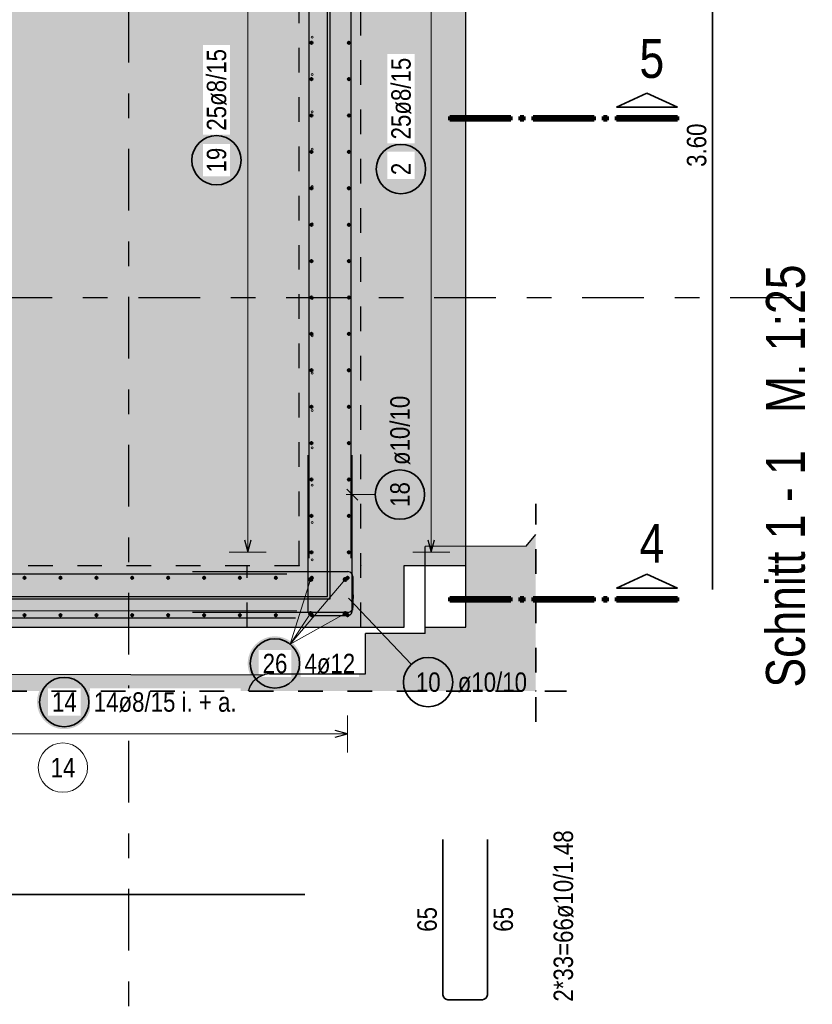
# Model space of a CAD drawing. Header units: millimetres. Extents: x -4 to 30.7, y -2.9 to 30.7.
# Tile 15 of 39: x 7.1 to 10.3, y 13.4 to 17.3. Entities that reach past the tile are written whole.
import ezdxf

# ---------------------------------------------------------------- set-up
doc = ezdxf.new("R2010")
doc.units = ezdxf.units.MM
doc.linetypes.add('DASHDOTX2', pattern=[2, 1, -0.5, 0, -0.5])
doc.linetypes.add('HIDDEN', pattern=[0.375, 0.25, -0.125])
for name, color, linetype, lineweight in [('Achsen', 7, 'Continuous', 20), ('Geschnittene Kanten', 7, 'Continuous', 20), ('nplo Bewehrung', 7, 'Continuous', 20), ('Schraffuren', 7, 'Continuous', 20)]:
    doc.layers.add(name, color=color, linetype=linetype, lineweight=lineweight)
doc.styles.add('Arial Narrow', font='ARIALN.TTF')
doc.dimstyles.new('Arch_Strakon_dimstyle', dxfattribs={"dimtxt": 12.5, "dimasz": 1, "dimexe": 1.25, "dimexo": 0.0625, "dimgap": 1, "dimtad": 0, "dimdec": 5, "dimzin": 12, "dimdsep": 46, "dimtxsty": 'Arial Narrow', "dimblk": 'Arrowhead_Tick', "dimsah": 1, "dimcen": 0, "dimse1": 1, "dimse2": 1, "dimclrd": 6, "dimclrt": 2, "dimazin": 0, "dimtfac": 1, "dimtdec": 4, "dimtmove": 0, "dimatfit": 3, "dimldrblk": 'NONE', "dimfxl": 1, "dimtvp": 1, "dimtolj": 1, "dimtzin": 0, "dimlwd": 13, "dimarcsym": 2})

# ---------------------------------------------------------------- blocks, each defined once
blk = doc.blocks.new('Arrowhead_Tick')
at = {"color": 0, "linetype": 'Continuous', "lineweight": -2}
for p, q in [((0, 10), (0, -5)), ((-1, 0), (0, 0)), ((5, 0), (0, 0))]:
    blk.add_line(p, q, dxfattribs=at)
at = {"color": 2, "linetype": 'Continuous', "lineweight": 35}
blk.add_line((2.21, 2.21), (-2.21, -2.21), dxfattribs=at)
blk = doc.blocks.new('*D15')
at = {"color": 6, "linetype": 'Continuous', "lineweight": 13}
blk.add_line((2.55, 14.8952), (2.55, 16.2118), dxfattribs=at)
at = {"layer": 'Defpoints', "color": 0}
for p in [(2.3286, 16.2218), (2.55, 16.2218), (8.6299, 14.8852)]:
    blk.add_point(p, dxfattribs=at)
at = {"color": 6, "lineweight": 13, "xscale": 0.01, "yscale": 0.01, "zscale": 0.01}
for p, rotation in [((2.55, 16.2218), 89.99999999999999), ((2.55, 14.8852), 270)]:
    blk.add_blockref('Arrowhead_Tick', p, dxfattribs=dict(at, rotation=rotation))
at = {"color": 2, "lineweight": 35, "insert": (2.4612, 15.5535), "char_height": 0.125, "attachment_point": 5, "rotation": 90, "style": 'Arial Narrow'}
blk.add_mtext('\\A1;1.33{\\A1;\\H.6x;\\S5;}', dxfattribs=at)
blk = doc.blocks.new('_None')

msp = doc.modelspace()

# ---------------------------------------------------------------- hatches: boundary and pattern name
at = {"lineweight": 25, "true_color": 0xcef2bf}
msp.add_hatch(color=254, dxfattribs=at).paths.add_polyline_path([(8.879862, 15.135209), (8.629862, 15.135209), (8.629862, 14.885209), (4.004857, 14.885209), (4.004856, 19.410216), (8.879862, 19.410216)])
at = {"lineweight": 25, "true_color": 0xffffff}
for points in [[(7.979066, 16.778726), (7.978999, 16.782565), (7.978798, 16.786399), (7.978463, 16.790224), (7.977995, 16.794035), (7.977395, 16.797827), (7.976662, 16.801596), (7.975798, 16.805337), (7.974805, 16.809046), (7.973682, 16.812718), (7.972432, 16.816348), (7.971056, 16.819932), (7.969556, 16.823467), (7.967933, 16.826947), (7.96619, 16.830368), (7.964329, 16.833726), (7.962351, 16.837017), (7.96026, 16.840237), (7.958058, 16.843382), (7.955747, 16.846448), (7.953331, 16.849432), (7.950812, 16.85233), (7.948193, 16.855138), (7.945478, 16.857853), (7.94267, 16.860472), (7.939772, 16.862991), (7.936789, 16.865407), (7.933722, 16.867718), (7.930577, 16.86992), (7.927357, 16.872011), (7.924066, 16.873989), (7.920708, 16.87585), (7.917287, 16.877593), (7.913807, 16.879216), (7.910273, 16.880716), (7.906688, 16.882092), (7.903058, 16.883342), (7.899386, 16.884465), (7.895677, 16.885458), (7.891936, 16.886322), (7.888167, 16.887055), (7.884375, 16.887655), (7.880564, 16.888123), (7.876739, 16.888458), (7.872905, 16.888659), (7.869066, 16.888726), (7.865227, 16.888659), (7.861393, 16.888458), (7.857568, 16.888123), (7.853757, 16.887655), (7.849965, 16.887055), (7.846196, 16.886322), (7.842454, 16.885458), (7.838746, 16.884465), (7.835074, 16.883342), (7.831444, 16.882092), (7.827859, 16.880716), (7.824325, 16.879216), (7.820845, 16.877593), (7.817424, 16.87585), (7.814066, 16.873989), (7.810775, 16.872011), (7.807555, 16.86992), (7.804409, 16.867718), (7.801343, 16.865407), (7.798359, 16.862991), (7.795461, 16.860472), (7.792653, 16.857853), (7.789938, 16.855138), (7.78732, 16.85233), (7.784801, 16.849432), (7.782385, 16.846448), (7.780074, 16.843382), (7.777872, 16.840237), (7.775781, 16.837017), (7.773803, 16.833726), (7.771942, 16.830368), (7.770198, 16.826947), (7.768576, 16.823467), (7.767076, 16.819932), (7.7657, 16.816348), (7.76445, 16.812718), (7.763327, 16.809046), (7.762333, 16.805337), (7.76147, 16.801596), (7.760737, 16.797827), (7.760136, 16.794035), (7.759668, 16.790224), (7.759334, 16.786399), (7.759133, 16.782565), (7.759066, 16.778726), (7.759133, 16.774887), (7.759334, 16.771053), (7.759668, 16.767228), (7.760136, 16.763417), (7.760737, 16.759624), (7.76147, 16.755855), (7.762333, 16.752114), (7.763327, 16.748406), (7.76445, 16.744734), (7.7657, 16.741104), (7.767076, 16.737519), (7.768576, 16.733985), (7.770198, 16.730505), (7.771942, 16.727084), (7.773803, 16.723726), (7.775781, 16.720435), (7.777872, 16.717214), (7.780074, 16.714069), (7.782385, 16.711003), (7.784801, 16.708019), (7.78732, 16.705121), (7.789938, 16.702313), (7.792653, 16.699598), (7.795461, 16.69698), (7.798359, 16.694461), (7.801343, 16.692045), (7.804409, 16.689734), (7.807555, 16.687532), (7.810775, 16.68544), (7.814066, 16.683463), (7.817424, 16.681601), (7.820845, 16.679858), (7.824325, 16.678236), (7.827859, 16.676735), (7.831444, 16.67536), (7.835074, 16.67411), (7.838746, 16.672987), (7.842454, 16.671993), (7.846196, 16.671129), (7.849965, 16.670397), (7.853757, 16.669796), (7.857568, 16.669328), (7.861393, 16.668994), (7.865227, 16.668793), (7.869066, 16.668726), (7.872905, 16.668793), (7.876739, 16.668994), (7.880564, 16.669328), (7.884375, 16.669796), (7.888167, 16.670397), (7.891936, 16.671129), (7.895677, 16.671993), (7.899386, 16.672987), (7.903058, 16.67411), (7.906688, 16.67536), (7.910273, 16.676735), (7.913807, 16.678236), (7.917287, 16.679858), (7.920708, 16.681601), (7.924066, 16.683463), (7.927357, 16.68544), (7.930577, 16.687532), (7.933722, 16.689734), (7.936789, 16.692045), (7.939772, 16.694461), (7.94267, 16.69698), (7.945478, 16.699598), (7.948193, 16.702313), (7.950812, 16.705121), (7.953331, 16.708019), (7.955747, 16.711003), (7.958058, 16.714069), (7.96026, 16.717214), (7.962351, 16.720435), (7.964329, 16.723726), (7.96619, 16.727084), (7.967933, 16.730505), (7.969556, 16.733985), (7.971056, 16.737519), (7.972432, 16.741104), (7.973682, 16.744734), (7.974805, 16.748406), (7.975798, 16.752114), (7.976662, 16.755855), (7.977395, 16.759624), (7.977995, 16.763417), (7.978463, 16.767228), (7.978798, 16.771053)], [(8.727093, 16.743278), (8.727026, 16.747117), (8.726825, 16.750951), (8.72649, 16.754776), (8.726022, 16.758587), (8.725422, 16.762379), (8.724689, 16.766148), (8.723825, 16.769889), (8.722832, 16.773598), (8.721709, 16.77727), (8.720459, 16.7809), (8.719083, 16.784485), (8.717583, 16.788019), (8.71596, 16.791499), (8.714217, 16.79492), (8.712356, 16.798278), (8.710378, 16.801569), (8.708287, 16.804789), (8.706085, 16.807934), (8.703774, 16.811001), (8.701358, 16.813985), (8.698839, 16.816882), (8.69622, 16.81969), (8.693505, 16.822405), (8.690697, 16.825024), (8.687799, 16.827543), (8.684816, 16.829959), (8.681749, 16.83227), (8.678604, 16.834472), (8.675384, 16.836563), (8.672093, 16.838541), (8.668735, 16.840402), (8.665314, 16.842145), (8.661834, 16.843768), (8.6583, 16.845268), (8.654715, 16.846644), (8.651085, 16.847894), (8.647413, 16.849017), (8.643704, 16.85001), (8.639963, 16.850874), (8.636194, 16.851607), (8.632402, 16.852207), (8.628591, 16.852675), (8.624766, 16.85301), (8.620932, 16.853211), (8.617093, 16.853278), (8.613254, 16.853211), (8.60942, 16.85301), (8.605595, 16.852675), (8.601784, 16.852207), (8.597991, 16.851607), (8.594222, 16.850874), (8.590481, 16.85001), (8.586773, 16.849017), (8.583101, 16.847894), (8.579471, 16.846644), (8.575886, 16.845268), (8.572352, 16.843768), (8.568872, 16.842145), (8.565451, 16.840402), (8.562093, 16.838541), (8.558802, 16.836563), (8.555582, 16.834472), (8.552436, 16.83227), (8.54937, 16.829959), (8.546386, 16.827543), (8.543488, 16.825024), (8.54068, 16.822405), (8.537965, 16.81969), (8.535347, 16.816882), (8.532828, 16.813985), (8.530412, 16.811001), (8.528101, 16.807934), (8.525899, 16.804789), (8.523807, 16.801569), (8.52183, 16.798278), (8.519969, 16.79492), (8.518225, 16.791499), (8.516603, 16.788019), (8.515103, 16.784485), (8.513727, 16.7809), (8.512477, 16.77727), (8.511354, 16.773598), (8.51036, 16.769889), (8.509497, 16.766148), (8.508764, 16.762379), (8.508163, 16.758587), (8.507695, 16.754776), (8.507361, 16.750951), (8.50716, 16.747117), (8.507093, 16.743278), (8.50716, 16.739439), (8.507361, 16.735605), (8.507695, 16.73178), (8.508163, 16.727969), (8.508764, 16.724177), (8.509497, 16.720408), (8.51036, 16.716667), (8.511354, 16.712958), (8.512477, 16.709286), (8.513727, 16.705656), (8.515103, 16.702071), (8.516603, 16.698537), (8.518225, 16.695057), (8.519969, 16.691636), (8.52183, 16.688278), (8.523807, 16.684987), (8.525899, 16.681767), (8.528101, 16.678622), (8.530412, 16.675555), (8.532828, 16.672571), (8.535347, 16.669674), (8.537965, 16.666866), (8.54068, 16.664151), (8.543488, 16.661532), (8.546386, 16.659013), (8.54937, 16.656597), (8.552436, 16.654286), (8.555582, 16.652084), (8.558802, 16.649993), (8.562093, 16.648015), (8.565451, 16.646154), (8.568872, 16.644411), (8.572352, 16.642788), (8.575886, 16.641288), (8.579471, 16.639912), (8.583101, 16.638662), (8.586773, 16.637539), (8.590481, 16.636545), (8.594222, 16.635682), (8.597991, 16.634949), (8.601784, 16.634348), (8.605595, 16.633881), (8.60942, 16.633546), (8.613254, 16.633345), (8.617093, 16.633278), (8.620932, 16.633345), (8.624766, 16.633546), (8.628591, 16.633881), (8.632402, 16.634348), (8.636194, 16.634949), (8.639963, 16.635682), (8.643704, 16.636545), (8.647413, 16.637539), (8.651085, 16.638662), (8.654715, 16.639912), (8.6583, 16.641288), (8.661834, 16.642788), (8.665314, 16.644411), (8.668735, 16.646154), (8.672093, 16.648015), (8.675384, 16.649993), (8.678604, 16.652084), (8.681749, 16.654286), (8.684816, 16.656597), (8.687799, 16.659013), (8.690697, 16.661532), (8.693505, 16.664151), (8.69622, 16.666866), (8.698839, 16.669674), (8.701358, 16.672571), (8.703774, 16.675555), (8.706085, 16.678622), (8.708287, 16.681767), (8.710378, 16.684987), (8.712356, 16.688278), (8.714217, 16.691636), (8.71596, 16.695057), (8.717583, 16.698537), (8.719083, 16.702071), (8.720459, 16.705656), (8.721709, 16.709286), (8.722832, 16.712958), (8.723825, 16.716667), (8.724689, 16.720408), (8.725422, 16.724177), (8.726022, 16.727969), (8.72649, 16.73178), (8.726825, 16.735605)], [(7.361529, 14.582316), (7.361462, 14.586154), (7.361261, 14.589989), (7.360926, 14.593814), (7.360458, 14.597625), (7.359858, 14.601417), (7.359125, 14.605186), (7.358261, 14.608927), (7.357267, 14.612636), (7.356145, 14.616307), (7.354895, 14.619938), (7.353519, 14.623522), (7.352019, 14.627057), (7.350396, 14.630536), (7.348653, 14.633957), (7.346791, 14.637316), (7.344814, 14.640607), (7.342723, 14.643827), (7.340521, 14.646972), (7.33821, 14.650038), (7.335794, 14.653022), (7.333275, 14.65592), (7.330656, 14.658728), (7.327941, 14.661443), (7.325133, 14.664061), (7.322235, 14.66658), (7.319251, 14.668997), (7.316185, 14.671307), (7.31304, 14.67351), (7.30982, 14.675601), (7.306529, 14.677578), (7.303171, 14.67944), (7.29975, 14.681183), (7.29627, 14.682806), (7.292735, 14.684306), (7.289151, 14.685682), (7.285521, 14.686932), (7.281849, 14.688054), (7.27814, 14.689048), (7.274399, 14.689912), (7.27063, 14.690644), (7.266838, 14.691245), (7.263027, 14.691713), (7.259202, 14.692048), (7.255368, 14.692249), (7.251529, 14.692316), (7.24769, 14.692249), (7.243855, 14.692048), (7.240031, 14.691713), (7.23622, 14.691245), (7.232427, 14.690644), (7.228658, 14.689912), (7.224917, 14.689048), (7.221209, 14.688054), (7.217537, 14.686932), (7.213906, 14.685682), (7.210322, 14.684306), (7.206788, 14.682806), (7.203308, 14.681183), (7.199887, 14.67944), (7.196529, 14.677578), (7.193238, 14.675601), (7.190017, 14.67351), (7.186872, 14.671307), (7.183806, 14.668997), (7.180822, 14.66658), (7.177924, 14.664061), (7.175116, 14.661443), (7.172401, 14.658728), (7.169783, 14.65592), (7.167264, 14.653022), (7.164848, 14.650038), (7.162537, 14.646972), (7.160335, 14.643827), (7.158243, 14.640607), (7.156266, 14.637316), (7.154404, 14.633957), (7.152661, 14.630536), (7.151039, 14.627057), (7.149538, 14.623522), (7.148163, 14.619938), (7.146912, 14.616307), (7.14579, 14.612636), (7.144796, 14.608927), (7.143932, 14.605186), (7.1432, 14.601417), (7.142599, 14.597625), (7.142131, 14.593814), (7.141797, 14.589989), (7.141596, 14.586154), (7.141529, 14.582316), (7.141596, 14.578477), (7.141797, 14.574642), (7.142131, 14.570817), (7.142599, 14.567007), (7.1432, 14.563214), (7.143932, 14.559445), (7.144796, 14.555704), (7.14579, 14.551995), (7.146912, 14.548324), (7.148163, 14.544693), (7.149538, 14.541109), (7.151039, 14.537575), (7.152661, 14.534095), (7.154404, 14.530674), (7.156266, 14.527316), (7.158243, 14.524024), (7.160335, 14.520804), (7.162537, 14.517659), (7.164848, 14.514593), (7.167264, 14.511609), (7.169783, 14.508711), (7.172401, 14.505903), (7.175116, 14.503188), (7.177924, 14.50057), (7.180822, 14.498051), (7.183806, 14.495634), (7.186872, 14.493324), (7.190017, 14.491121), (7.193238, 14.48903), (7.196529, 14.487053), (7.199887, 14.485191), (7.203308, 14.483448), (7.206788, 14.481826), (7.210322, 14.480325), (7.213906, 14.478949), (7.217537, 14.477699), (7.221209, 14.476577), (7.224917, 14.475583), (7.228658, 14.474719), (7.232427, 14.473987), (7.23622, 14.473386), (7.240031, 14.472918), (7.243855, 14.472584), (7.24769, 14.472383), (7.251529, 14.472316), (7.255368, 14.472383), (7.259202, 14.472584), (7.263027, 14.472918), (7.266838, 14.473386), (7.27063, 14.473987), (7.274399, 14.474719), (7.27814, 14.475583), (7.281849, 14.476577), (7.285521, 14.477699), (7.289151, 14.478949), (7.292735, 14.480325), (7.29627, 14.481826), (7.29975, 14.483448), (7.303171, 14.485191), (7.306529, 14.487053), (7.30982, 14.48903), (7.31304, 14.491121), (7.316185, 14.493324), (7.319251, 14.495634), (7.322235, 14.498051), (7.325133, 14.50057), (7.327941, 14.503188), (7.330656, 14.505903), (7.333275, 14.508711), (7.335794, 14.511609), (7.33821, 14.514593), (7.340521, 14.517659), (7.342723, 14.520804), (7.344814, 14.524024), (7.346791, 14.527316), (7.348653, 14.530674), (7.350396, 14.534095), (7.352019, 14.537575), (7.353519, 14.541109), (7.354895, 14.544693), (7.356145, 14.548324), (7.357267, 14.551995), (7.358261, 14.555704), (7.359125, 14.559445), (7.359858, 14.563214), (7.360458, 14.567007), (7.360926, 14.570817), (7.361261, 14.574642)]]:
    msp.add_hatch(color=7, dxfattribs=at).paths.add_polyline_path(points)
at = {"layer": 'Schraffuren', "lineweight": 25, "true_color": 0xff0000}
for points in [[(8.329862, 18.905212), (8.329862, 15.010209), (8.319862, 15.010209), (8.319862, 18.905212)], [(8.329862, 15.010209), (8.329862, 15.000209), (6.384855, 15.000209), (6.384855, 15.010209)]]:
    msp.add_hatch(color=1, dxfattribs=at).paths.add_polyline_path(points)
at = {"layer": 'Schraffuren', "lineweight": 25, "true_color": 0xf0f0f0}
for points in [[(9.163594, 15.261303), (9.163594, 14.626879), (7.997433, 14.626879), (8.003708, 14.644175), (8.019066, 14.666701), (8.040381, 14.683699), (8.065759, 14.693659), (8.084083, 14.69593), (8.473443, 14.69593), (8.473443, 14.860231), (8.71455, 14.860206), (8.71455, 14.885209), (8.879862, 14.885209), (8.879862, 15.135209), (8.71455, 15.135209), (8.71455, 15.213508), (9.12453, 15.213525)], [(6.885266, 14.695654), (8.061843, 14.692674), (8.040381, 14.683699), (8.019066, 14.666701), (8.003708, 14.644175), (7.997433, 14.626879), (6.964387, 14.626879), (6.96204, 14.635628), (6.949656, 14.659932), (6.930368, 14.67922), (6.906064, 14.691604)]]:
    msp.add_hatch(color=7, dxfattribs=at).paths.add_polyline_path(points)

# ---------------------------------------------------------------- linework, layer by layer
at = {"color": 3, "linetype": 'HIDDEN', "lineweight": 25, "ltscale": 0.25}
for p, q in [((8.454862, 14.885209), (8.454862, 19.035216)), ((8.204862, 15.135209), (8.204862, 18.785216)), ((6.504855, 15.135209), (8.204862, 15.135209)), ((7.99333, 14.885209), (7.99333, 15.135209)), ((8.040381, 14.683699), (8.019066, 14.666701))]:
    msp.add_line(p, q, dxfattribs=at)
at = {"color": 3, "linetype": 'Continuous', "lineweight": 25}
for p, q in [((8.244862, 15.165208), (8.244862, 18.765208)), ((8.414862, 15.165175), (8.414862, 18.765175)), ((8.239862, 15.582662), (8.239862, 14.952662)), ((8.419866, 14.952662), (8.41986, 15.582662)), ((8.397765, 15.445244), (8.441959, 15.40105)), ((9.12453, 15.213525), (9.163594, 15.261303)), ((7.982321, 15.239209), (7.995718, 15.189209)), ((7.995718, 15.189209), (8.009116, 15.239209)), ((9.12453, 15.213525), (8.71455, 15.213508)), ((8.71455, 15.135209), (8.71455, 15.213508)), ((8.72669, 15.239211), (8.740087, 15.189211)), ((8.740087, 15.189211), (8.753485, 15.239211)), ((8.71455, 14.885209), (8.71455, 15.135209)), ((8.879862, 14.885209), (8.879862, 15.135209)), ((8.154857, 15.100161), (4.204857, 15.100161)), ((7.771961, 15.11084), (8.401961, 15.11084)), ((8.421961, 15.09084), (8.421961, 14.96584)), ((8.42284, 15.017078), (8.421081, 14.954602)), ((8.401961, 14.94584), (7.771961, 14.945837)), ((8.259862, 14.932662), (8.399866, 14.932662)), ((8.189449, 14.921784), (4.239449, 14.921784)), ((8.71455, 14.860206), (8.473443, 14.860231)), ((8.71455, 14.885209), (8.879862, 14.885209)), ((8.71455, 14.860206), (8.71455, 14.885209)), ((8.400862, 14.45323), (8.350862, 14.466627)), ((8.350862, 14.439832), (8.400862, 14.45323))]:
    msp.add_line(p, q, dxfattribs=at)
at = {"color": 5, "linetype": 'Continuous', "lineweight": 18}
for p, q in [((7.995718, 15.189209), (7.995718, 18.731257)), ((8.740087, 18.731215), (8.740087, 15.189211)), ((8.5129, 15.423148), (8.394862, 15.423147)), ((7.920718, 15.189209), (8.070718, 15.189209)), ((8.665087, 15.189211), (8.815087, 15.189211)), ((8.250862, 15.079209), (8.167791, 14.817052)), ((8.390862, 15.079209), (8.167791, 14.817052)), ((8.65856, 14.735533), (8.404787, 15.004008)), ((8.390862, 14.94121), (8.167791, 14.817052)), ((8.250862, 14.94121), (8.167791, 14.817052)), ((8.400862, 14.37823), (8.400862, 14.52823)), ((8.400862, 14.45323), (6.508856, 14.45323))]:
    msp.add_line(p, q, dxfattribs=at)
at = {"color": 2, "linetype": 'Continuous', "lineweight": 35}
for p, q in [((9.880103, 15.038541), (9.880103, 18.638541)), ((9.490648, 16.993977), (9.614397, 17.050227)), ((9.614397, 17.050227), (9.738148, 16.993977)), ((9.738148, 16.993977), (9.490648, 16.993977)), ((9.490648, 15.043988), (9.614397, 15.100238)), ((9.614397, 15.100238), (9.738148, 15.043988)), ((9.738148, 15.043988), (9.490648, 15.043988)), ((8.787317, 13.395452), (8.787317, 14.025452)), ((8.967317, 14.025452), (8.967317, 13.395452)), ((8.227383, 13.801475), (4.277383, 13.801475)), ((8.947317, 13.375452), (8.807317, 13.375452))]:
    msp.add_line(p, q, dxfattribs=at)
at = {"color": 1, "linetype": 'Continuous', "lineweight": 70}
for p, q in [((8.815648, 16.94148), (8.815648, 16.956477)), ((8.815648, 16.956477), (9.063148, 16.956477)), ((9.063148, 16.94148), (8.815648, 16.94148)), ((9.063148, 16.956477), (9.063148, 16.94148)), ((9.100647, 16.94148), (9.100647, 16.956477)), ((9.100647, 16.956477), (9.115648, 16.956477)), ((9.115648, 16.94148), (9.100647, 16.94148)), ((9.115648, 16.956477), (9.115648, 16.94148)), ((9.153147, 16.94148), (9.153147, 16.956477)), ((9.153147, 16.956477), (9.400648, 16.956477)), ((9.400648, 16.94148), (9.153147, 16.94148)), ((9.400648, 16.956477), (9.400648, 16.94148)), ((9.438148, 16.94148), (9.438148, 16.956477)), ((9.438148, 16.956477), (9.453147, 16.956477)), ((9.453147, 16.94148), (9.438148, 16.94148)), ((9.453147, 16.956477), (9.453147, 16.94148)), ((9.490648, 16.94148), (9.490648, 16.956477)), ((9.490648, 16.956477), (9.738148, 16.956477)), ((9.738148, 16.94148), (9.490648, 16.94148)), ((9.738148, 16.956477), (9.738148, 16.94148)), ((8.815648, 14.99149), (8.815648, 15.006488)), ((8.815648, 15.006488), (9.063148, 15.006488)), ((9.063148, 14.99149), (8.815648, 14.99149)), ((9.063148, 15.006488), (9.063148, 14.99149)), ((9.100647, 14.99149), (9.100647, 15.006488)), ((9.100647, 15.006488), (9.115648, 15.006488)), ((9.115648, 14.99149), (9.100647, 14.99149)), ((9.115648, 15.006488), (9.115648, 14.99149)), ((9.153147, 14.99149), (9.153147, 15.006488)), ((9.153147, 15.006488), (9.400648, 15.006488)), ((9.400648, 14.99149), (9.153147, 14.99149)), ((9.400648, 15.006488), (9.400648, 14.99149)), ((9.438148, 14.99149), (9.438148, 15.006488)), ((9.438148, 15.006488), (9.453147, 15.006488)), ((9.453147, 14.99149), (9.438148, 14.99149)), ((9.453147, 15.006488), (9.453147, 14.99149)), ((9.490648, 14.99149), (9.490648, 15.006488)), ((9.490648, 15.006488), (9.738148, 15.006488)), ((9.738148, 14.99149), (9.490648, 14.99149)), ((9.738148, 15.006488), (9.738148, 14.99149))]:
    msp.add_line(p, q, dxfattribs=at)
at = {"color": 2, "linetype": 'HIDDEN', "lineweight": 35, "ltscale": 0.25}
msp.add_line((9.163594, 14.501879), (9.163594, 15.386303), dxfattribs=at)
at = {"color": 4, "linetype": 'Continuous', "lineweight": 50}
for centre, radius in [((8.253862, 17.255404), 0.004), ((8.253862, 17.255404), 0.004), ((8.253862, 17.255404), 0.0036), ((8.253862, 17.255404), 0.0028), ((8.253862, 17.255404), 0.002), ((8.253862, 17.255404), 0.0012), ((8.253862, 17.255404), 0.0004), ((8.405862, 17.25538), 0.004), ((8.405862, 17.25538), 0.004), ((8.405862, 17.25538), 0.0036), ((8.405862, 17.25538), 0.0028), ((8.405862, 17.25538), 0.002), ((8.405862, 17.25538), 0.0012), ((8.405862, 17.25538), 0.0004), ((8.253862, 17.107818), 0.004), ((8.253862, 17.107818), 0.004), ((8.253862, 17.107818), 0.0036), ((8.253862, 17.107818), 0.0028), ((8.253862, 17.107818), 0.002), ((8.253862, 17.107818), 0.0012), ((8.253862, 17.107818), 0.0004), ((8.405862, 17.107797), 0.004), ((8.405862, 17.107797), 0.004), ((8.405862, 17.107797), 0.0036), ((8.405862, 17.107797), 0.0028), ((8.405862, 17.107797), 0.002), ((8.405862, 17.107797), 0.0012), ((8.405862, 17.107797), 0.0004), ((8.253862, 16.960233), 0.004), ((8.253862, 16.960233), 0.004), ((8.253862, 16.960233), 0.0036), ((8.253862, 16.960233), 0.0028), ((8.253862, 16.960233), 0.002), ((8.253862, 16.960233), 0.0012), ((8.253862, 16.960233), 0.0004), ((8.405862, 16.960213), 0.004), ((8.405862, 16.960213), 0.004), ((8.405862, 16.960213), 0.0036), ((8.405862, 16.960213), 0.0028), ((8.405862, 16.960213), 0.002), ((8.405862, 16.960213), 0.0012), ((8.405862, 16.960213), 0.0004), ((8.253862, 16.812648), 0.004), ((8.253862, 16.812648), 0.004), ((8.253862, 16.812648), 0.0036), ((8.253862, 16.812648), 0.0028), ((8.253862, 16.812648), 0.002), ((8.253862, 16.812648), 0.0012), ((8.253862, 16.812648), 0.0004), ((8.405862, 16.81263), 0.004), ((8.405862, 16.81263), 0.004), ((8.405862, 16.81263), 0.0036), ((8.405862, 16.81263), 0.0028), ((8.405862, 16.81263), 0.002), ((8.405862, 16.81263), 0.0012), ((8.405862, 16.81263), 0.0004), ((8.253862, 16.665062), 0.004), ((8.253862, 16.665062), 0.004), ((8.253862, 16.665062), 0.0036), ((8.253862, 16.665062), 0.0028), ((8.253862, 16.665062), 0.002), ((8.253862, 16.665062), 0.0012), ((8.253862, 16.665062), 0.0004), ((8.405862, 16.665046), 0.004), ((8.405862, 16.665046), 0.004), ((8.405862, 16.665046), 0.0036), ((8.405862, 16.665046), 0.0028), ((8.405862, 16.665046), 0.002), ((8.405862, 16.665046), 0.0012), ((8.405862, 16.665046), 0.0004), ((8.253862, 16.517477), 0.004), ((8.253862, 16.517477), 0.004), ((8.253862, 16.517477), 0.0036), ((8.253862, 16.517477), 0.0028), ((8.253862, 16.517477), 0.002), ((8.253862, 16.517477), 0.0012), ((8.253862, 16.517477), 0.0004), ((8.405862, 16.517463), 0.004), ((8.405862, 16.517463), 0.004), ((8.405862, 16.517463), 0.0036), ((8.405862, 16.517463), 0.0028), ((8.405862, 16.517463), 0.002), ((8.405862, 16.517463), 0.0012), ((8.405862, 16.517463), 0.0004), ((8.253862, 16.369892), 0.004), ((8.253862, 16.369892), 0.004), ((8.253862, 16.369892), 0.0036), ((8.253862, 16.369892), 0.0028), ((8.253862, 16.369892), 0.002), ((8.253862, 16.369892), 0.0012), ((8.253862, 16.369892), 0.0004), ((8.405862, 16.369879), 0.004), ((8.405862, 16.369879), 0.004), ((8.405862, 16.369879), 0.0036), ((8.405862, 16.369879), 0.0028), ((8.405862, 16.369879), 0.002), ((8.405862, 16.369879), 0.0012), ((8.405862, 16.369879), 0.0004), ((8.253862, 16.222306), 0.004), ((8.253862, 16.222306), 0.004), ((8.253862, 16.222306), 0.0036), ((8.253862, 16.222306), 0.0028), ((8.253862, 16.222306), 0.002), ((8.253862, 16.222306), 0.0012), ((8.253862, 16.222306), 0.0004), ((8.405862, 16.222296), 0.004), ((8.405862, 16.222296), 0.004), ((8.405862, 16.222296), 0.0036), ((8.405862, 16.222296), 0.0028), ((8.405862, 16.222296), 0.002), ((8.405862, 16.222296), 0.0012), ((8.405862, 16.222296), 0.0004), ((8.253862, 16.074721), 0.004), ((8.253862, 16.074721), 0.004), ((8.253862, 16.074721), 0.0036), ((8.253862, 16.074721), 0.0028), ((8.253862, 16.074721), 0.002), ((8.253862, 16.074721), 0.0012), ((8.253862, 16.074721), 0.0004), ((8.405862, 16.074712), 0.004), ((8.405862, 16.074712), 0.004), ((8.405862, 16.074712), 0.0036), ((8.405862, 16.074712), 0.0028), ((8.405862, 16.074712), 0.002), ((8.405862, 16.074712), 0.0012), ((8.405862, 16.074712), 0.0004), ((8.253862, 15.927136), 0.004), ((8.253862, 15.927136), 0.004), ((8.253862, 15.927136), 0.0036), ((8.253862, 15.927136), 0.0028), ((8.253862, 15.927136), 0.002), ((8.253862, 15.927136), 0.0012), ((8.405862, 15.927129), 0.004), ((8.405862, 15.927129), 0.004), ((8.405862, 15.927129), 0.0036), ((8.405862, 15.927129), 0.0028), ((8.405862, 15.927129), 0.002), ((8.405862, 15.927129), 0.0012), ((8.253862, 15.927136), 0.0004), ((8.405862, 15.927129), 0.0004), ((8.253862, 15.77955), 0.004), ((8.253862, 15.77955), 0.004), ((8.253862, 15.77955), 0.0036), ((8.253862, 15.77955), 0.0028), ((8.253862, 15.77955), 0.002), ((8.253862, 15.77955), 0.0012), ((8.253862, 15.77955), 0.0004), ((8.405862, 15.779545), 0.004), ((8.405862, 15.779545), 0.004), ((8.405862, 15.779545), 0.0036), ((8.405862, 15.779545), 0.0028), ((8.405862, 15.779545), 0.002), ((8.405862, 15.779545), 0.0012), ((8.405862, 15.779545), 0.0004), ((8.253862, 15.631965), 0.004), ((8.253862, 15.631965), 0.004), ((8.253862, 15.631965), 0.0036), ((8.253862, 15.631965), 0.0028), ((8.253862, 15.631965), 0.002), ((8.253862, 15.631965), 0.0012), ((8.253862, 15.631965), 0.0004), ((8.405862, 15.631962), 0.004), ((8.405862, 15.631962), 0.004), ((8.405862, 15.631962), 0.0036), ((8.405862, 15.631962), 0.0028), ((8.405862, 15.631962), 0.002), ((8.405862, 15.631962), 0.0012), ((8.405862, 15.631962), 0.0004), ((8.253862, 15.48438), 0.004), ((8.253862, 15.48438), 0.004), ((8.253862, 15.48438), 0.0036), ((8.253862, 15.48438), 0.0028), ((8.253862, 15.48438), 0.002), ((8.253862, 15.48438), 0.0012), ((8.253862, 15.48438), 0.0004), ((8.405862, 15.484378), 0.004), ((8.405862, 15.484378), 0.004), ((8.405862, 15.484378), 0.0036), ((8.405862, 15.484378), 0.0028), ((8.405862, 15.484378), 0.002), ((8.405862, 15.484378), 0.0012), ((8.405862, 15.484378), 0.0004), ((8.253862, 15.336794), 0.004), ((8.253862, 15.336794), 0.004), ((8.253862, 15.336794), 0.0036), ((8.253862, 15.336794), 0.0028), ((8.253862, 15.336794), 0.002), ((8.253862, 15.336794), 0.0012), ((8.253862, 15.336794), 0.0004), ((8.405862, 15.336795), 0.004), ((8.405862, 15.336795), 0.004), ((8.405862, 15.336795), 0.0036), ((8.405862, 15.336795), 0.0028), ((8.405862, 15.336795), 0.002), ((8.405862, 15.336795), 0.0012), ((8.405862, 15.336795), 0.0004), ((8.253862, 15.189209), 0.004), ((8.253862, 15.189209), 0.004), ((8.253862, 15.189209), 0.0036), ((8.253862, 15.189209), 0.0028), ((8.253862, 15.189209), 0.002), ((8.253862, 15.189209), 0.0012), ((8.253862, 15.189209), 0.0004), ((8.405862, 15.189211), 0.004), ((8.405862, 15.189211), 0.004), ((8.405862, 15.189211), 0.0036), ((8.405862, 15.189211), 0.0028), ((8.405862, 15.189211), 0.002), ((8.405862, 15.189211), 0.0012), ((8.405862, 15.189211), 0.0004), ((7.091012, 15.086161), 0.004), ((7.091012, 15.086161), 0.004), ((7.091012, 15.086161), 0.0036), ((7.236551, 15.086161), 0.004), ((7.236551, 15.086161), 0.004), ((7.236551, 15.086161), 0.0036), ((7.38209, 15.086161), 0.004), ((7.38209, 15.086161), 0.004), ((7.38209, 15.086161), 0.0036), ((7.527629, 15.086161), 0.004), ((7.527629, 15.086161), 0.004), ((7.527629, 15.086161), 0.0036), ((7.673168, 15.086161), 0.004), ((7.673168, 15.086161), 0.004), ((7.673168, 15.086161), 0.0036), ((7.818707, 15.086161), 0.004), ((7.818707, 15.086161), 0.004), ((7.818707, 15.086161), 0.0036), ((7.964245, 15.086161), 0.004), ((7.964245, 15.086161), 0.004), ((7.964245, 15.086161), 0.0036), ((8.109784, 15.086161), 0.004), ((8.109784, 15.086161), 0.004), ((8.109784, 15.086161), 0.0036), ((8.255323, 15.086161), 0.004), ((8.255323, 15.086161), 0.004), ((8.255323, 15.086161), 0.0036), ((8.400862, 15.086161), 0.004), ((8.400862, 15.086161), 0.004), ((8.400862, 15.086161), 0.0036), ((7.091012, 15.086161), 0.0028), ((7.091012, 15.086161), 0.002), ((7.091012, 15.086161), 0.0012), ((7.091012, 15.086161), 0.0004), ((7.236551, 15.086161), 0.0028), ((7.236551, 15.086161), 0.002), ((7.236551, 15.086161), 0.0012), ((7.236551, 15.086161), 0.0004), ((7.38209, 15.086161), 0.0028), ((7.38209, 15.086161), 0.002), ((7.38209, 15.086161), 0.0012), ((7.38209, 15.086161), 0.0004), ((7.527629, 15.086161), 0.0028), ((7.527629, 15.086161), 0.002), ((7.527629, 15.086161), 0.0012), ((7.527629, 15.086161), 0.0004), ((7.673168, 15.086161), 0.0028), ((7.673168, 15.086161), 0.002), ((7.673168, 15.086161), 0.0012), ((7.673168, 15.086161), 0.0004), ((7.818707, 15.086161), 0.0028), ((7.818707, 15.086161), 0.002), ((7.818707, 15.086161), 0.0012), ((7.818707, 15.086161), 0.0004), ((7.964245, 15.086161), 0.0028), ((7.964245, 15.086161), 0.002), ((7.964245, 15.086161), 0.0012), ((7.964245, 15.086161), 0.0004), ((8.109784, 15.086161), 0.0028), ((8.109784, 15.086161), 0.002), ((8.109784, 15.086161), 0.0012), ((8.109784, 15.086161), 0.0004), ((8.250862, 15.079209), 0.006), ((8.250862, 15.079209), 0.006), ((8.250862, 15.079209), 0.0054), ((8.250862, 15.079209), 0.0042), ((8.250862, 15.079209), 0.003), ((8.250862, 15.079209), 0.0018), ((8.250862, 15.079209), 0.0006), ((8.255323, 15.086161), 0.0028), ((8.255323, 15.086161), 0.002), ((8.255323, 15.086161), 0.0012), ((8.255323, 15.086161), 0.0004), ((8.390862, 15.079209), 0.006), ((8.390862, 15.079209), 0.006), ((8.390862, 15.079209), 0.0054), ((8.390862, 15.079209), 0.0042), ((8.390862, 15.079209), 0.003), ((8.390862, 15.079209), 0.0018), ((8.390862, 15.079209), 0.0006), ((8.400862, 15.086161), 0.0028), ((8.400862, 15.086161), 0.002), ((8.400862, 15.086161), 0.0012), ((8.400862, 15.086161), 0.0004), ((7.091012, 14.934209), 0.004), ((7.091012, 14.934209), 0.004), ((7.091012, 14.934209), 0.0036), ((7.091012, 14.934209), 0.0028), ((7.091012, 14.934209), 0.002), ((7.091012, 14.934209), 0.0012), ((7.091012, 14.934209), 0.0004), ((7.236551, 14.934209), 0.004), ((7.236551, 14.934209), 0.004), ((7.236551, 14.934209), 0.0036), ((7.236551, 14.934209), 0.0028), ((7.236551, 14.934209), 0.002), ((7.236551, 14.934209), 0.0012), ((7.236551, 14.934209), 0.0004), ((7.38209, 14.934209), 0.004), ((7.38209, 14.934209), 0.004), ((7.38209, 14.934209), 0.0036), ((7.38209, 14.934209), 0.0028), ((7.38209, 14.934209), 0.002), ((7.38209, 14.934209), 0.0012), ((7.38209, 14.934209), 0.0004), ((7.527629, 14.934209), 0.004), ((7.527629, 14.934209), 0.004), ((7.527629, 14.934209), 0.0036), ((7.527629, 14.934209), 0.0028), ((7.527629, 14.934209), 0.002), ((7.527629, 14.934209), 0.0012), ((7.527629, 14.934209), 0.0004), ((7.673168, 14.934209), 0.004), ((7.673168, 14.934209), 0.004), ((7.673168, 14.934209), 0.0036), ((7.673168, 14.934209), 0.0028), ((7.673168, 14.934209), 0.002), ((7.673168, 14.934209), 0.0012), ((7.673168, 14.934209), 0.0004), ((7.818707, 14.934209), 0.004), ((7.818707, 14.934209), 0.004), ((7.818707, 14.934209), 0.0036), ((7.818707, 14.934209), 0.0028), ((7.818707, 14.934209), 0.002), ((7.818707, 14.934209), 0.0012), ((7.818707, 14.934209), 0.0004), ((7.964245, 14.934209), 0.004), ((7.964245, 14.934209), 0.004), ((7.964245, 14.934209), 0.0036), ((7.964245, 14.934209), 0.0028), ((7.964245, 14.934209), 0.002), ((7.964245, 14.934209), 0.0012), ((7.964245, 14.934209), 0.0004), ((8.109784, 14.934209), 0.004), ((8.109784, 14.934209), 0.004), ((8.109784, 14.934209), 0.0036), ((8.109784, 14.934209), 0.0028), ((8.109784, 14.934209), 0.002), ((8.109784, 14.934209), 0.0012), ((8.109784, 14.934209), 0.0004), ((8.250862, 14.94121), 0.006), ((8.250862, 14.94121), 0.006), ((8.250862, 14.94121), 0.0054), ((8.250862, 14.94121), 0.0042), ((8.250862, 14.94121), 0.003), ((8.250862, 14.94121), 0.0018), ((8.250862, 14.94121), 0.0006), ((8.255323, 14.934209), 0.004), ((8.255323, 14.934209), 0.004), ((8.255323, 14.934209), 0.0036), ((8.255323, 14.934209), 0.0028), ((8.255323, 14.934209), 0.002), ((8.255323, 14.934209), 0.0012), ((8.255323, 14.934209), 0.0004), ((8.390862, 14.94121), 0.006), ((8.390862, 14.94121), 0.006), ((8.390862, 14.94121), 0.0054), ((8.390862, 14.94121), 0.0042), ((8.390862, 14.94121), 0.003), ((8.390862, 14.94121), 0.0018), ((8.390862, 14.94121), 0.0006), ((8.400862, 14.934209), 0.004), ((8.400862, 14.934209), 0.004), ((8.400862, 14.934209), 0.0036), ((8.400862, 14.934209), 0.0028), ((8.400862, 14.934209), 0.002), ((8.400862, 14.934209), 0.0012), ((8.400862, 14.934209), 0.0004)]:
    msp.add_circle(centre, radius, dxfattribs=at)
at = {"color": 2, "linetype": 'Continuous', "lineweight": 35}
for centre in [(7.869066, 16.778726), (8.617093, 16.743278), (8.6129, 15.423149), (8.727253, 14.662861), (7.251529, 14.582316)]:
    msp.add_circle(centre, 0.1, dxfattribs=at)
at = {"color": 9, "linetype": 'Continuous', "lineweight": 0}
for centre, radius in [((8.204862, 15.135161), 0.00111), ((8.454862, 15.135161), 0.00111), ((8.02333, 14.885206), 0.00111), ((8.204862, 14.88521), 0.00111), ((8.204862, 14.885209), 0.00111), ((9.163594, 14.626879), 0.00111), ((7.246184, 14.316393), 0.1)]:
    msp.add_circle(centre, radius, dxfattribs=at)
at = {"color": 3, "linetype": 'Continuous', "lineweight": 25}
for centre, start, end in [((8.401961, 15.09084), 0, 90), ((8.259862, 14.952662), 180, 270), ((8.399866, 14.952662), 270, 0.000481), ((8.401961, 14.96584), 270.000296, 0)]:
    msp.add_arc(centre, 0.02, start, end, dxfattribs=at)
at = {"color": 2, "linetype": 'Continuous', "lineweight": 35}
for centre, start, end in [((8.807317, 13.395452), 180, 270), ((8.947317, 13.395452), 270, 0)]:
    msp.add_arc(centre, 0.02, start, end, dxfattribs=at)
at = {"layer": 'Achsen', "color": 3, "linetype": 'DASHDOTX2', "lineweight": 25, "ltscale": 0.25}
for p, q in [((7.512342, 19.824874), (7.512463, -0.014661)), ((2.152269, 16.221757), (25.234146, 16.22235))]:
    msp.add_line(p, q, dxfattribs=at)
at = {"layer": 'Geschnittene Kanten', "color": 3, "linetype": 'Continuous', "lineweight": 25}
for p, q in [((8.879862, 15.135209), (8.879862, 19.410216)), ((8.319862, 15.010209), (8.319862, 18.905212)), ((8.329862, 15.010209), (8.329862, 18.905212)), ((8.629862, 15.135209), (8.879862, 15.135209)), ((8.629862, 14.885209), (8.629862, 15.135209)), ((6.384855, 15.010209), (8.319862, 15.010209)), ((8.329862, 15.000209), (8.329862, 15.010209)), ((6.384855, 15.000209), (8.329862, 15.000209)), ((4.004856, 14.885209), (8.629862, 14.885209))]:
    msp.add_line(p, q, dxfattribs=at)
at = {"layer": 'nplo Bewehrung', "color": 9, "linetype": 'Continuous', "lineweight": 0}
msp.add_line((6.094862, 14.951397), (8.194862, 14.951397), dxfattribs=at)
for centre in [(8.256862, 17.277878), (8.256862, 17.277878), (8.256862, 17.126544), (8.256862, 17.126544), (8.256862, 16.975211), (8.256862, 16.975211), (8.256862, 16.823877), (8.256862, 16.823877), (8.256862, 16.672544), (8.256862, 16.672544), (8.256862, 16.52121), (8.256862, 16.52121), (8.256862, 16.369877), (8.256862, 16.369877), (8.256862, 16.218543), (8.256862, 16.218543), (8.256862, 16.06721), (8.256862, 16.06721), (8.256862, 15.915876), (8.256862, 15.915876), (8.256862, 15.764542), (8.256862, 15.764542), (8.256862, 15.613209), (8.256862, 15.613209), (8.256862, 15.461875), (8.256862, 15.461875), (8.256862, 15.310542), (8.256862, 15.310542), (8.256862, 15.159208), (8.256862, 15.159208)]:
    msp.add_circle(centre, 0.004, dxfattribs=at)

# ---------------------------------------------------------------- texts
at = {"color": 1, "lineweight": 70, "style": 'Arial Narrow'}
for s, p in [('5', (9.584131, 17.112565)), ('4', (9.584131, 15.146939))]:
    msp.add_text(s, height=0.1575, dxfattribs=at).set_placement(p)
msp.add_text('Schnitt 1 - 1   M. 1:25', height=0.1575, rotation=90, dxfattribs=at).set_placement((10.2548, 14.640955))
at = {"color": 2, "lineweight": 35, "char_height": 0.07875, "attachment_point": 1, "rotation": 90, "line_spacing_factor": 0.9, "style": 'Arial Narrow'}
for s, insert in [('3.60', (9.776353, 16.751916)), ('ø10/10', (8.573525, 15.543149)), ('18', (8.573525, 15.373536)), ('2*33=66ø10/1.48', (9.235912, 13.367529)), ('65', (8.683567, 13.65084)), ('65', (8.992317, 13.65084))]:
    msp.add_mtext(s, dxfattribs=dict(at, insert=insert))
at = {"color": 2, "lineweight": 35, "char_height": 0.07875, "attachment_point": 1, "line_spacing_factor": 0.9, "style": 'Arial Narrow'}
for s, insert in [('10', (8.677641, 14.702236)), ('ø10/10', (8.847253, 14.702236))]:
    msp.add_mtext(s, dxfattribs=dict(at, insert=insert))
at = {"color": 9, "lineweight": 0, "insert": (7.196572, 14.355768), "char_height": 0.07875, "attachment_point": 1, "line_spacing_factor": 0.9, "style": 'Arial Narrow'}
msp.add_mtext('14', dxfattribs=at)

# ---------------------------------------------------------------- dimensions: what is measured, and where the dimension line sits
at = {"lineweight": 35}
dim = msp.add_linear_dim(base=(2.55, 16.221792), p1=(8.629862, 14.885209), p2=(2.328619, 16.221792), angle=90, text='1.33{\\A1;\\H.6x;\\S5;}', dimstyle='Arch_Strakon_dimstyle', override={"dimscale": 0.01, "dimtxt": 12.5, "dimasz": 1, "dimgap": 2.5, "dimtad": 1, "dimjust": 0, "dimtih": 0, "dimtoh": 0, "dimdec": 5, "dimdsep": 46, "dimtxsty": 'Arial Narrow', "dimclrd": 6, "dimclrt": 2, "dimtix": 1, "dimtofl": 255, "dimtmove": 0, "dimatfit": 2, "dimfxl": 0, "dimfxlon": 0, "dimtvp": 20, "dimlwd": 13}, dxfattribs=at)
dim.commit()
dim.dimension.update_dxf_attribs({"geometry": '*D15', "text_midpoint": (2.55, 15.5535), "dimtype": 160})

# ---------------------------------------------------------------- next in the draw order: texts
at = {"color": 2, "lineweight": 35, "char_height": 0.07875, "attachment_point": 1, "rotation": 90, "line_spacing_factor": 0.9, "style": 'Arial Narrow', "bg_fill": 3, "box_fill_scale": 1.2, "bg_fill_color": 256, "bg_fill_true_color": 13158600, "bg_fill_transparency": 0}
for s, insert in [('25ø8/15', (7.829691, 16.898726)), ('25ø8/15', (8.577718, 16.863278)), ('19', (7.829691, 16.729113)), ('2', (8.577718, 16.718472))]:
    msp.add_mtext(s, dxfattribs=dict(at, insert=insert))
at = {"color": 2, "lineweight": 35, "char_height": 0.07875, "attachment_point": 1, "line_spacing_factor": 0.9, "style": 'Arial Narrow', "bg_fill": 3, "box_fill_scale": 1.2, "bg_fill_color": 256, "bg_fill_true_color": 13158600, "bg_fill_transparency": 0}
for s, insert in [('14', (7.201916, 14.621691)), ('14ø8/15 i. + a.', (7.371529, 14.621691))]:
    msp.add_mtext(s, dxfattribs=dict(at, insert=insert))

# ---------------------------------------------------------------- next in the draw order: hatches: boundary and pattern name
at = {"lineweight": 50, "true_color": 0xffffff}
msp.add_hatch(color=7, dxfattribs=at).paths.add_polyline_path([(8.215825, 14.738565), (8.215758, 14.742404), (8.215557, 14.746238), (8.215223, 14.750063), (8.214755, 14.753874), (8.214154, 14.757666), (8.213421, 14.761435), (8.212558, 14.765177), (8.211564, 14.768885), (8.210441, 14.772557), (8.209191, 14.776187), (8.207815, 14.779772), (8.206315, 14.783306), (8.204692, 14.786786), (8.202949, 14.790207), (8.201088, 14.793565), (8.19911, 14.796856), (8.197019, 14.800076), (8.194817, 14.803222), (8.192506, 14.806288), (8.19009, 14.809272), (8.187571, 14.81217), (8.184953, 14.814978), (8.182238, 14.817693), (8.179429, 14.820311), (8.176532, 14.82283), (8.173548, 14.825246), (8.170482, 14.827557), (8.167336, 14.829759), (8.164116, 14.83185), (8.160825, 14.833828), (8.157467, 14.835689), (8.154046, 14.837432), (8.150566, 14.839055), (8.147032, 14.840555), (8.143447, 14.841931), (8.139817, 14.843181), (8.136145, 14.844304), (8.132437, 14.845298), (8.128695, 14.846161), (8.124926, 14.846894), (8.121134, 14.847495), (8.117323, 14.847963), (8.113498, 14.848297), (8.109664, 14.848498), (8.105825, 14.848565), (8.101986, 14.848498), (8.098152, 14.848297), (8.094327, 14.847963), (8.090516, 14.847495), (8.086724, 14.846894), (8.082955, 14.846161), (8.079214, 14.845298), (8.075505, 14.844304), (8.071833, 14.843181), (8.068203, 14.841931), (8.064618, 14.840555), (8.061084, 14.839055), (8.057604, 14.837432), (8.054183, 14.835689), (8.050825, 14.833828), (8.047534, 14.83185), (8.044314, 14.829759), (8.041169, 14.827557), (8.038102, 14.825246), (8.035118, 14.82283), (8.032221, 14.820311), (8.029413, 14.817693), (8.026698, 14.814978), (8.024079, 14.81217), (8.02156, 14.809272), (8.019144, 14.806288), (8.016833, 14.803222), (8.014631, 14.800076), (8.01254, 14.796856), (8.010562, 14.793565), (8.008701, 14.790207), (8.006958, 14.786786), (8.005335, 14.783306), (8.003835, 14.779772), (8.002459, 14.776187), (8.001209, 14.772557), (8.000086, 14.768885), (7.999093, 14.765177), (7.998229, 14.761435), (7.997496, 14.757666), (7.996896, 14.753874), (7.996428, 14.750063), (7.996093, 14.746238), (7.995892, 14.742404), (7.995825, 14.738565), (7.995892, 14.734726), (7.996093, 14.730892), (7.996428, 14.727067), (7.996896, 14.723256), (7.997496, 14.719464), (7.998229, 14.715695), (7.999093, 14.711954), (8.000086, 14.708245), (8.001209, 14.704573), (8.002459, 14.700943), (8.003835, 14.697358), (8.005335, 14.693824), (8.006958, 14.690344), (8.008701, 14.686923), (8.010562, 14.683565), (8.01254, 14.680274), (8.014631, 14.677054), (8.016833, 14.673909), (8.019144, 14.670842), (8.02156, 14.667859), (8.024079, 14.664961), (8.026698, 14.662153), (8.029413, 14.659438), (8.032221, 14.656819), (8.035118, 14.6543), (8.038102, 14.651884), (8.041169, 14.649573), (8.044314, 14.647371), (8.047534, 14.64528), (8.050825, 14.643302), (8.054183, 14.641441), (8.057604, 14.639698), (8.061084, 14.638075), (8.064618, 14.636575), (8.068203, 14.635199), (8.071833, 14.633949), (8.075505, 14.632826), (8.079214, 14.631833), (8.082955, 14.630969), (8.086724, 14.630236), (8.090516, 14.629636), (8.094327, 14.629168), (8.098152, 14.628833), (8.101986, 14.628632), (8.105825, 14.628565), (8.109664, 14.628632), (8.113498, 14.628833), (8.117323, 14.629168), (8.121134, 14.629636), (8.124926, 14.630236), (8.128695, 14.630969), (8.132437, 14.631833), (8.136145, 14.632826), (8.139817, 14.633949), (8.143447, 14.635199), (8.147032, 14.636575), (8.150566, 14.638075), (8.154046, 14.639698), (8.157467, 14.641441), (8.160825, 14.643302), (8.164116, 14.64528), (8.167336, 14.647371), (8.170482, 14.649573), (8.173548, 14.651884), (8.176532, 14.6543), (8.179429, 14.656819), (8.182238, 14.659438), (8.184953, 14.662153), (8.187571, 14.664961), (8.19009, 14.667859), (8.192506, 14.670842), (8.194817, 14.673909), (8.197019, 14.677054), (8.19911, 14.680274), (8.201088, 14.683565), (8.202949, 14.686923), (8.204692, 14.690344), (8.206315, 14.693824), (8.207815, 14.697358), (8.209191, 14.700943), (8.210441, 14.704573), (8.211564, 14.708245), (8.212558, 14.711954), (8.213421, 14.715695), (8.214154, 14.719464), (8.214755, 14.723256), (8.215223, 14.727067), (8.215557, 14.730892)])

# ---------------------------------------------------------------- next in the draw order: linework, layer by layer
at = {"color": 3, "linetype": 'HIDDEN', "lineweight": 25, "ltscale": 0.25}
for q in [(8.019066, 14.666701), (7.997433, 14.626879)]:
    msp.add_line((8.003708, 14.644175), q, dxfattribs=at)
at = {"color": 2, "linetype": 'HIDDEN', "lineweight": 35, "ltscale": 0.25}
msp.add_line((3.600558, 14.626879), (9.288594, 14.626879), dxfattribs=at)
at = {"color": 2, "linetype": 'Continuous', "lineweight": 35}
msp.add_circle((8.105825, 14.738565), 0.1, dxfattribs=at)

# ---------------------------------------------------------------- next in the draw order: texts
at = {"color": 2, "lineweight": 35, "char_height": 0.07875, "attachment_point": 1, "line_spacing_factor": 0.9, "style": 'Arial Narrow', "bg_fill": 3, "box_fill_scale": 1.2, "bg_fill_color": 256, "bg_fill_true_color": 13158600, "bg_fill_transparency": 0}
for s, insert in [('26', (8.056213, 14.77794)), ('4ø12', (8.225825, 14.77794))]:
    msp.add_mtext(s, dxfattribs=dict(at, insert=insert))

# ---------------------------------------------------------------- next in the draw order: linework, layer by layer
at = {"color": 3, "linetype": 'Continuous', "lineweight": 25}
for p, q in [((8.473443, 14.69593), (8.473443, 14.860231)), ((6.885266, 14.695654), (8.061843, 14.692674)), ((8.065759, 14.693659), (8.040381, 14.683699)), ((8.061843, 14.692674), (8.040381, 14.683699)), ((8.084083, 14.69593), (8.065759, 14.693659)), ((8.084083, 14.69593), (8.473443, 14.69593))]:
    msp.add_line(p, q, dxfattribs=at)

doc.saveas('drawing.dxf')
